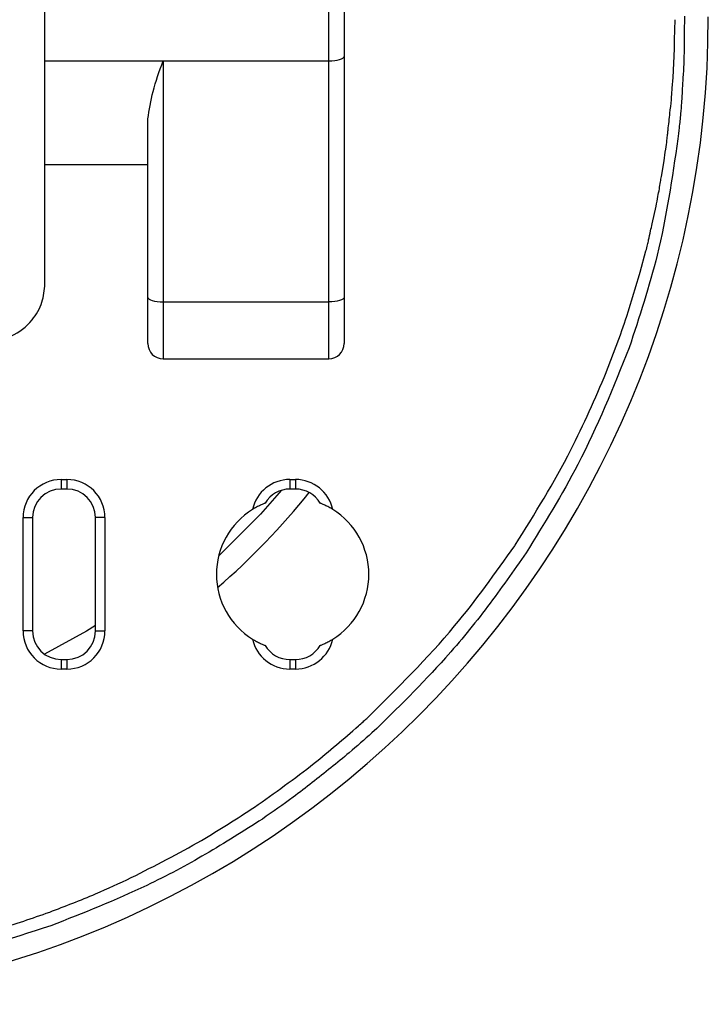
# Model space of a CAD drawing. Header units: millimetres. Extents: x 85 to 342, y -315 to -209.
# Tile 3 of 6: x 155 to 191, y -315 to -264. Entities that reach past the tile are written whole.
import ezdxf

# ---------------------------------------------------------------- set-up
doc = ezdxf.new("R2010")
doc.units = ezdxf.units.MM

msp = doc.modelspace()

# ---------------------------------------------------------------- linework, layer by layer
at = {"color": 7, "linetype": 'Continuous', "lineweight": 25}
for p, q in [((171.473, -281.615), (171.473, -245.732)), ((172.273, -246.532), (172.273, -280.815)), ((156.573, -277.674), (156.573, -249.673)), ((189.625, -264.865), (189.648, -263.816)), ((189.541, -266.843), (189.615, -265.337)), ((189.615, -265.335), (189.615, -265.334)), ((189.615, -265.337), (189.615, -265.335)), ((156.573, -265.98), (171.473, -265.98)), ((162.773, -265.98), (162.773, -281.615)), ((189.5, -267.402), (189.541, -266.843)), ((161.973, -280.815), (161.973, -269.016)), ((188.932, -272.037), (189.068, -271.225)), ((156.573, -271.423), (161.973, -271.423)), ((188.444, -274.531), (188.65, -273.597)), ((187.812, -277.071), (188.119, -275.949)), ((162.773, -278.63), (171.473, -278.63)), ((162.773, -281.615), (171.473, -281.615)), ((157.423, -287.948), (157.723, -287.948)), ((157.423, -287.948), (157.423, -288.448)), ((157.723, -287.948), (157.723, -288.448)), ((169.423, -287.948), (169.723, -287.948)), ((169.423, -287.948), (169.423, -288.448)), ((169.723, -287.948), (169.723, -288.448)), ((157.723, -288.448), (157.423, -288.448)), ((169.723, -288.448), (169.423, -288.448)), ((155.423, -295.898), (155.423, -289.948)), ((155.423, -289.948), (155.923, -289.948)), ((155.923, -289.948), (155.923, -295.898)), ((159.723, -289.948), (159.223, -289.948)), ((159.223, -295.898), (159.223, -289.948)), ((159.723, -289.948), (159.723, -295.898)), ((181.237, -291.421), (181.253, -291.396)), ((155.923, -295.898), (155.423, -295.898)), ((159.223, -295.898), (159.723, -295.898)), ((157.423, -297.398), (157.423, -297.898)), ((157.423, -297.398), (157.723, -297.398)), ((157.723, -297.398), (157.723, -297.898)), ((169.423, -297.398), (169.423, -297.898)), ((169.423, -297.398), (169.723, -297.398)), ((169.723, -297.398), (169.723, -297.898)), ((157.723, -297.898), (157.423, -297.898)), ((169.723, -297.898), (169.423, -297.898)), ((156.642, -310.716), (156.82, -310.652))]:
    msp.add_line(p, q, dxfattribs=at)
at = {"color": 7, "linetype": 'Continuous', "lineweight": 25, "flags": 128}
for points in [[(171.473, -265.98), (171.629, -265.976), (171.78, -265.962), (171.918, -265.94), (172.039, -265.911), (172.139, -265.874), (172.213, -265.833), (172.258, -265.789), (172.273, -265.742)], [(161.973, -278.392), (161.989, -278.438), (162.034, -278.483), (162.108, -278.524), (162.208, -278.56), (162.329, -278.59), (162.467, -278.612), (162.617, -278.625), (162.773, -278.63)], [(172.273, -278.392), (172.258, -278.438), (172.213, -278.483), (172.139, -278.524), (172.039, -278.56), (171.918, -278.59), (171.78, -278.612), (171.629, -278.625), (171.473, -278.63)], [(168.989, -288.513), (167.886, -289.763), (165.691, -291.96)], [(159.223, -295.613), (158.751, -295.899), (156.544, -297.114)]]:
    msp.add_lwpolyline(points, dxfattribs=at)
at = {"color": 7, "linetype": 'Continuous', "lineweight": 25}
for centre, radius, start, end in [((139.573, -263.673), 51.818, 180, 0), ((162.773, -280.815), 0.8, 180, 270), ((171.473, -280.815), 0.8, 270, 360), ((157.423, -289.948), 2, 90, 180), ((157.723, -289.948), 2, 0, 90), ((169.423, -289.948), 2, 90, 167.6722), ((169.723, -289.948), 2, 12.3278, 90), ((157.423, -289.948), 1.5, 90, 180), ((157.723, -289.948), 1.5, 0, 90), ((139.573, -263.673), 39.7, 311.0303, 321.0443), ((169.423, -289.948), 1.5, 90, 149.8115), ((169.723, -289.948), 1.5, 30.1885, 90), ((169.573, -292.923), 4, 121.7336, 238.2664), ((169.573, -292.923), 4, 301.7336, 58.2664), ((157.423, -295.898), 2, 180, 270), ((157.423, -295.898), 1.5, 180, 270), ((157.723, -295.898), 2, 270, 360), ((157.723, -295.898), 1.5, 270, 360), ((169.423, -295.898), 2, 192.3278, 270), ((169.723, -295.898), 2, 270, 347.6722), ((169.423, -295.898), 1.5, 210.1885, 270), ((169.723, -295.898), 1.5, 270, 329.8115)]:
    msp.add_arc(centre, radius, start, end, dxfattribs=at)
for points, knots in [([(190.138, -263.635), (190.135, -263.866), (190.13, -264.279), (190.126, -264.693), (190.124, -264.876)], [0, 0, 0, 0, 0.557851, 1, 1, 1, 1]), ([(189.615, -265.334), (189.616, -265.247), (189.619, -265.09), (189.623, -264.934), (189.625, -264.865)], [0, 0, 0, 0, 0.560854, 1, 1, 1, 1]), ([(190.124, -264.876), (190.123, -265.11), (190.119, -265.531), (190.11, -265.952), (190.106, -266.138)], [0, 0, 0, 0, 0.557389, 1, 1, 1, 1]), ([(161.973, -269.016), (162.044, -268.549), (162.186, -267.615), (162.578, -266.525), (162.773, -265.98)], [0, 0, 0, 0, 0.500046, 1, 1, 1, 1]), ([(190.106, -266.138), (190.092, -266.379), (190.065, -266.812), (190.039, -267.244), (190.027, -267.435)], [0, 0, 0, 0, 0.55824, 1, 1, 1, 1]), ([(189.455, -268.027), (189.463, -267.91), (189.477, -267.702), (189.493, -267.494), (189.5, -267.402)], [0, 0, 0, 0, 0.560938, 1, 1, 1, 1]), ([(190.027, -267.435), (190.013, -267.68), (189.988, -268.12), (189.954, -268.558), (189.94, -268.752)], [0, 0, 0, 0, 0.5584053, 1, 1, 1, 1]), ([(189.28, -269.607), (189.312, -269.31), (189.371, -268.784), (189.429, -268.257), (189.455, -268.027)], [0, 0, 0, 0, 0.563162, 1, 1, 1, 1]), ([(189.94, -268.752), (189.912, -268.999), (189.863, -269.44), (189.813, -269.882), (189.791, -270.077)], [0, 0, 0, 0, 0.558247, 1, 1, 1, 1]), ([(189.222, -270.134), (189.232, -270.035), (189.25, -269.859), (189.271, -269.684), (189.28, -269.607)], [0, 0, 0, 0, 0.561287, 1, 1, 1, 1]), ([(189.791, -270.077), (189.494, -272.123), (188.952, -275.85), (187.771, -279.424), (187.238, -281.035)], [0, 0, 0, 0, 0.549135, 1, 1, 1, 1]), ([(189.068, -271.225), (189.098, -271.021), (189.152, -270.658), (189.201, -270.294), (189.222, -270.134)], [0, 0, 0, 0, 0.561364, 1, 1, 1, 1]), ([(188.822, -272.7), (188.842, -272.576), (188.878, -272.355), (188.916, -272.134), (188.932, -272.037)], [0, 0, 0, 0, 0.561126, 1, 1, 1, 1]), ([(188.65, -273.597), (188.683, -273.43), (188.742, -273.131), (188.797, -272.831), (188.822, -272.7)], [0, 0, 0, 0, 0.561044, 1, 1, 1, 1]), ([(188.259, -275.375), (188.294, -275.217), (188.355, -274.935), (188.417, -274.654), (188.444, -274.531)], [0, 0, 0, 0, 0.561201, 1, 1, 1, 1]), ([(188.119, -275.949), (188.145, -275.842), (188.193, -275.651), (188.239, -275.459), (188.259, -275.375)], [0, 0, 0, 0, 0.560555, 1, 1, 1, 1]), ([(186.037, -282.331), (186.411, -281.351), (187.072, -279.621), (187.588, -277.843), (187.812, -277.071)], [0, 0, 0, 0, 0.566135, 1, 1, 1, 1]), ([(153.574, -280.673), (153.999, -280.62), (154.883, -280.51), (155.89, -279.699), (156.475, -278.69), (156.542, -278.003), (156.573, -277.674)], [0, 0, 0, 0, 0.270268, 0.562427, 0.78973, 1, 1, 1, 1]), ([(187.238, -281.035), (186.405, -283.106), (184.9, -286.846), (182.776, -290.269), (181.828, -291.797)], [0, 0, 0, 0, 0.5539306, 1, 1, 1, 1]), ([(181.253, -291.396), (182.276, -289.752), (184.087, -286.843), (185.446, -283.699), (186.037, -282.331)], [0, 0, 0, 0, 0.564883, 1, 1, 1, 1]), ([(168.127, -289.194), (168.123, -289.196), (168.114, -289.199), (168.032, -289.231), (167.884, -289.296), (167.68, -289.397), (167.54, -289.479), (167.47, -289.521)], [0, 0, 0, 0, 0.1210621, 0.2507426, 0.5006993, 0.7462413, 1, 1, 1, 1]), ([(171.677, -289.521), (171.607, -289.479), (171.467, -289.397), (171.264, -289.296), (171.115, -289.232), (171.033, -289.199), (171.024, -289.196), (171.02, -289.194)], [0, 0, 0, 0, 0.253203, 0.498315, 0.748337, 0.878492, 1, 1, 1, 1]), ([(173.461, -300.488), (175.055, -298.917), (177.902, -296.111), (180.218, -292.854), (181.237, -291.421)], [0, 0, 0, 0, 0.559887, 1, 1, 1, 1]), ([(181.828, -291.797), (181.167, -292.745), (179.839, -294.647), (177.2, -297.867), (175.053, -299.966), (173.738, -301.25)], [0, 0, 0, 0, 0.278143, 0.558125, 1, 1, 1, 1]), ([(167.47, -296.325), (167.54, -296.367), (167.679, -296.45), (167.883, -296.551), (168.032, -296.615), (168.114, -296.648), (168.123, -296.651), (168.127, -296.653)], [0, 0, 0, 0, 0.253203, 0.498315, 0.748337, 0.878492, 1, 1, 1, 1]), ([(171.02, -296.653), (171.024, -296.651), (171.033, -296.648), (171.114, -296.615), (171.263, -296.551), (171.467, -296.45), (171.606, -296.367), (171.677, -296.325)], [0, 0, 0, 0, 0.121062, 0.250743, 0.500699, 0.746241, 1, 1, 1, 1]), ([(173.028, -300.881), (173.109, -300.808), (173.254, -300.678), (173.397, -300.546), (173.461, -300.488)], [0, 0, 0, 0, 0.560018, 1, 1, 1, 1]), ([(167.569, -305.146), (168.626, -304.397), (170.512, -303.06), (172.259, -301.546), (173.028, -300.881)], [0, 0, 0, 0, 0.559971, 1, 1, 1, 1]), ([(173.738, -301.25), (173.342, -301.598), (172.635, -302.22), (171.905, -302.815), (171.583, -303.076)], [0, 0, 0, 0, 0.56005, 1, 1, 1, 1]), ([(171.583, -303.076), (170.929, -303.6), (169.759, -304.534), (168.53, -305.39), (167.989, -305.767)], [0, 0, 0, 0, 0.559688, 1, 1, 1, 1]), ([(161.103, -308.844), (162.343, -308.215), (164.561, -307.09), (166.649, -305.74), (167.569, -305.146)], [0, 0, 0, 0, 0.559331, 1, 1, 1, 1]), ([(167.989, -305.767), (167.001, -306.393), (165.027, -307.645), (161.356, -309.609), (158.576, -310.705), (156.881, -311.373)], [0, 0, 0, 0, 0.281447, 0.562183, 1, 1, 1, 1]), ([(156.82, -310.652), (157.628, -310.342), (159.075, -309.786), (160.481, -309.133), (161.103, -308.844)], [0, 0, 0, 0, 0.557856, 1, 1, 1, 1]), ([(150.44, -312.524), (151.607, -312.24), (153.702, -311.73), (155.74, -311.027), (156.642, -310.716)], [0, 0, 0, 0, 0.557327, 1, 1, 1, 1]), ([(156.881, -311.373), (154.708, -312.07), (150.869, -313.301), (146.876, -313.837), (145.143, -314.07)], [0, 0, 0, 0, 0.566093, 1, 1, 1, 1])]:
    msp.add_open_spline(points, degree=3, knots=knots, dxfattribs=at)

doc.saveas('drawing.dxf')
